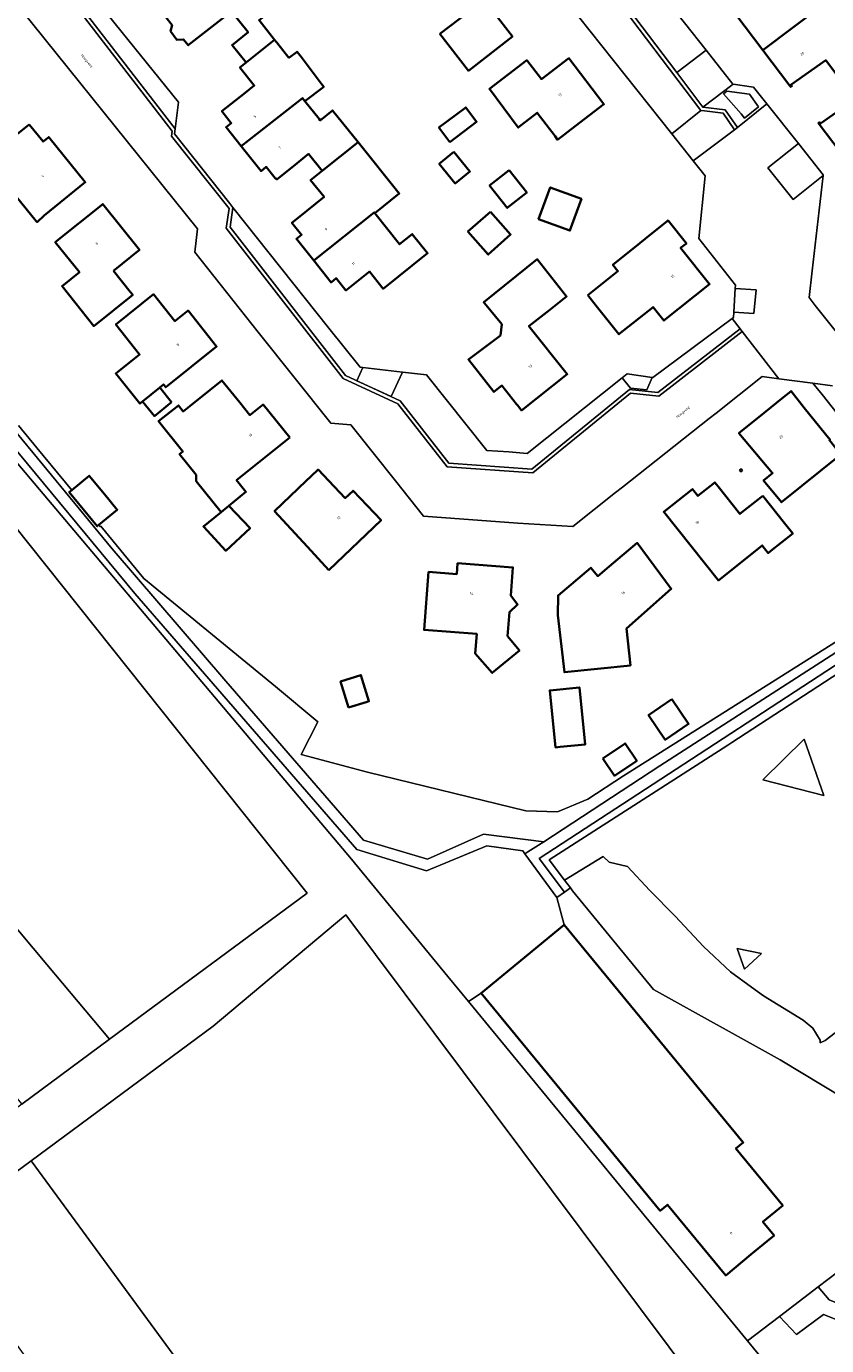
# Model space of a CAD drawing. Header units: metres. Extents: x 201541 to 204988, y 387833 to 394342.
# Tile 61 of 214: x 204010 to 204120, y 389381 to 389562. Entities that reach past the tile are written whole.
import ezdxf
from ezdxf.enums import TextEntityAlignment as Align

# ---------------------------------------------------------------- set-up
doc = ezdxf.new("R2010")
doc.units = ezdxf.units.M
doc.layers.get('Defpoints').update_dxf_attribs({"lineweight": 25})
for name, color, linetype, lineweight in [('B-WE-GR-BEPLANTING_CULTUUR_BODEMBEDEKKER-GV', 90, 'Continuous', 18), ('B-WE-GR-BEPLANTING_CULTUUR_BOSPLANTSOEN-GV', 90, 'Continuous', 18), ('B-WE-GR-BOUWLAND-GV', 80, 'Continuous', 13), ('B-WE-GR-GROENVOORZIENING-GV', 80, 'Continuous', 18), ('B-WE-IE-TERREINAFSCHEIDING_KUNSTMATIG_HEKWERK-G', 20, 'IE-TERREINAFSCHEIDING-KUNSTMATIG', 18), ('B-WE-IE-TERREINAFSCHEIDING_KUNSTMATIG_MUUR-G', 90, 'IE-TERREINAFSCHEIDING-KUNSTMATIG-DICHT', 18), ('B-WE-IE-TERREINAFSCHEIDING_KUNSTMATIG_MUUR-GV', 90, 'Continuous', 18), ('B-WE-OG-BEBOUWING-GV', 7, 'Continuous', 35), ('B-WE-OG-BEBOUWING-T18', 10, 'Continuous', 18), ('B-WE-OG-TERREIN_CULTUURSCHEIDING-GV', 7, 'Continuous', 18), ('B-WE-OG-TERREIN_ERF-GV', 7, 'Continuous', 18), ('B-WE-OG-TERREIN_ONBEGROEID-GV', 7, 'Continuous', 18), ('B-WE-VH-ONVERHARD-GV', 252, 'Continuous', 18), ('B-WE-VH-VERHARDING_BETONSTRAATSTEEN-GV', 252, 'Continuous', 18), ('B-WE-VH-VERHARDING_HALFVERHARDING_GRIND-GV', 252, 'Continuous', 18), ('B-WE-VH-VERHARDING_TEGEL-GV', 252, 'Continuous', 18)]:
    doc.layers.add(name, color=color, linetype=linetype, lineweight=lineweight)
doc.styles.add('NLCS-ISO-M200-T18', font='NLCS-ISO.ttf', dxfattribs={"height": 0.36})
doc.linetypes.add('IE-TERREINAFSCHEIDING-KUNSTMATIG', pattern='A,4,[82,NLCS.SHX,S=0.75,R=90,X=0,Y=0],4,-2', length=10)
doc.linetypes.add('IE-TERREINAFSCHEIDING-KUNSTMATIG-DICHT', pattern='A,8,-1,[82,NLCS.SHX,S=0.75,R=90,X=0,Y=0],-1', length=10)

msp = doc.modelspace()

# ---------------------------------------------------------------- linework, layer by layer
at = {"layer": 'B-WE-GR-BEPLANTING_CULTUUR_BODEMBEDEKKER-GV'}
for points in [[(204109.079, 389553.068), (204105.93, 389553.471), (204105.478, 389553.091), (204107.9, 389550.36), (204108.366, 389549.772), (204110.3, 389551.305)], [(204055.175, 389513.747), (204059.911, 389511.567), (204061.457, 389514.924), (204056.008, 389515.556)]]:
    msp.add_lwpolyline(points, close=True, dxfattribs=at)
at = {"layer": 'B-WE-GR-BEPLANTING_CULTUUR_BOSPLANTSOEN-GV'}
for points in [[(204113.347, 389376.498), (204108.77, 389382.065), (204070.515, 389428.595), (204067.669, 389432.056), (204054.468, 389448.114), (203972.241, 389545.405), (203970.157, 389541.522), (204048.347, 389443.459), (204021.24, 389423.445), (204009.198, 389414.554), (203950.164, 389370.081)], [(204133.845, 389434.309), (204119.446, 389423.283), (204118.742, 389422.96), (204118.762, 389423.314), (204117.763, 389424.954), (204116.444, 389426.035), (204111.004, 389429.409), (204109.344, 389430.596), (204106.433, 389432.682), (204102.735, 389436.149), (204098.852, 389440.306), (204095.375, 389443.848), (204092.312, 389447.127), (204089.798, 389447.742), (204088.98, 389448.479), (204083.679, 389445.266), (204084.48, 389444.203), (204084.786, 389443.797), (204095.887, 389430.242), (204113.252, 389420.603), (204125.036, 389413.52)], [(203973.251, 389379.295), (204010.475, 389406.782), (204035.476, 389425.243), (204053.691, 389440.483), (204102.11, 389375.789)]]:
    msp.add_lwpolyline(points, dxfattribs=at)
at = {"layer": 'B-WE-GR-BOUWLAND-GV'}
msp.add_lwpolyline([(203945.06, 389514.387), (204012.661, 389433.688), (204021.24, 389423.445), (204048.347, 389443.459), (203970.157, 389541.522)], dxfattribs=at)
at = {"layer": 'B-WE-GR-GROENVOORZIENING-GV'}
msp.add_lwpolyline([(204091.599, 389514.153), (204092.741, 389512.716), (204094.974, 389512.497), (204095.686, 389514.184), (204092.275, 389514.69)], close=True, dxfattribs=at)
at = {"layer": 'B-WE-IE-TERREINAFSCHEIDING_KUNSTMATIG_HEKWERK-G'}
for points in [[(204067.669, 389432.056), (204054.468, 389448.114), (203972.241, 389545.405)], [(204129.198, 389478.802), (204106.616, 389464.119)], [(204056.642, 389460.044), (204047.555, 389462.504), (204049.817, 389466.964)], [(204106.616, 389464.119), (204106.073, 389463.766), (204081.594, 389448.034), (204083.679, 389445.266)], [(204083.679, 389445.266), (204084.48, 389444.203)], [(204084.48, 389444.203), (204084.786, 389443.797)], [(204084.786, 389443.797), (204095.887, 389430.242), (204113.252, 389420.603)], [(204070.515, 389428.595), (204067.669, 389432.056)], [(204108.77, 389382.065), (204070.515, 389428.595)], [(204113.252, 389420.603), (204125.036, 389413.52), (204128.09, 389411.341), (204130.697, 389409.387), (204136.903, 389403.462)], [(204118.506, 389389.495), (204113.169, 389385.423)], [(204113.169, 389385.423), (204108.77, 389382.065)], [(204113.347, 389376.498), (204108.77, 389382.065)]]:
    msp.add_lwpolyline(points, dxfattribs=at)
at = {"layer": 'B-WE-IE-TERREINAFSCHEIDING_KUNSTMATIG_MUUR-G'}
for points in [[(204107.94, 389501.674), (204107.688, 389501.485)], [(204107.688, 389501.485), (204107.894, 389501.247), (204108.12, 389501.454)], [(204108.12, 389501.454), (204107.94, 389501.674)]]:
    msp.add_lwpolyline(points, dxfattribs=at)
at = {"layer": 'B-WE-IE-TERREINAFSCHEIDING_KUNSTMATIG_MUUR-GV'}
msp.add_lwpolyline([(204107.94, 389501.674), (204107.688, 389501.485), (204107.894, 389501.247), (204108.12, 389501.454)], close=True, dxfattribs=at)
at = {"layer": 'B-WE-OG-BEBOUWING-GV'}
for points in [[(204121.824, 389575.275), (204120.266, 389577.358), (204116.352, 389574.433), (204115.484, 389573.784), (204110.246, 389570), (204112.252, 389567.321), (204110.847, 389566.307), (204107.505, 389563.896), (204107.366, 389564.08), (204107.206, 389563.96), (204110.912, 389559.067), (204119.048, 389565.23), (204116.995, 389567.978), (204120.272, 389570.427), (204118.734, 389572.486), (204122.054, 389574.967)], [(204066.588, 389561.328), (204070.501, 389556.26), (204076.53, 389560.939), (204073.831, 389564.445), (204074.182, 389564.712), (204077.297, 389567.079), (204075.293, 389569.717), (204076.645, 389570.744), (204074.872, 389573.077), (204067.977, 389567.655), (204070.536, 389564.347)], [(204027.223, 389565.799), (204029.833, 389562.508), (204029.617, 389561.675), (204030.474, 389560.521), (204031.404, 389560.559), (204032.042, 389559.745), (204037.785, 389564.252), (204037.963, 389564.392), (204040.25, 389561.543), (204038.054, 389559.78), (204039.986, 389557.372), (204043.881, 389560.498), (204041.762, 389563.174), (204044.431, 389565.29), (204040.383, 389570.493), (204037.498, 389568.21), (204035.043, 389571.342), (204034.726, 389571.747)], [(204114.607, 389554.19), (204114.717, 389554.045), (204114.876, 389554.166), (204114.737, 389554.349), (204119.528, 389557.691), (204121.541, 389555.017), (204127.327, 389559.198), (204127.08, 389559.529), (204121.472, 389567.04), (204119.048, 389565.23), (204110.912, 389559.067)], [(204045.864, 389558.021), (204044.187, 389560.111), (204043.881, 389560.498), (204039.986, 389557.372), (204039.144, 389556.696), (204041.101, 389554.239), (204039.854, 389553.243), (204036.663, 389550.695), (204037.955, 389549.071), (204037.252, 389548.511), (204039.321, 389545.912), (204047.709, 389552.502), (204048.03, 389552.093), (204050.635, 389554.065), (204050.286, 389554.526), (204047.533, 389558.16), (204046.992, 389558.875)], [(204085.121, 389548.638), (204089.093, 389551.675), (204084.274, 389557.977), (204080.519, 389555.107), (204078.508, 389557.697), (204073.378, 389553.758), (204077.336, 389548.467), (204077.75, 389548.79), (204079.931, 389550.49), (204082.376, 389547.266), (204082.725, 389546.806)], [(204047.709, 389552.502), (204039.321, 389545.912), (204042.035, 389542.502), (204042.742, 389543.066), (204043.977, 389541.515), (204044.041, 389541.435), (204044.11, 389541.49), (204044.227, 389541.356), (204046.982, 389543.594), (204048.529, 389544.851), (204050.417, 389542.528), (204055.358, 389546.46), (204051.854, 389550.817), (204050.155, 389549.451), (204049.994, 389549.651), (204048.03, 389552.093)], [(204067.94, 389546.479), (204071.621, 389549.264), (204070.125, 389551.241), (204066.444, 389548.457)], [(204010.227, 389548.897), (204006.248, 389545.692), (204005.063, 389544.738), (204006.991, 389542.318), (204006.257, 389541.762), (204008.387, 389539.117), (204008.459, 389539.027), (204011.183, 389535.648), (204011.297, 389535.515), (204012.26, 389536.415), (204017.907, 389540.961), (204012.909, 389547.166), (204012.128, 389546.537)], [(204050.417, 389542.528), (204048.842, 389541.275), (204050.695, 389538.949), (204047.11, 389536.093), (204046.269, 389535.423), (204047.594, 389533.759), (204046.899, 389533.206), (204049.278, 389530.217), (204057.583, 389536.829), (204057.654, 389536.74), (204061.007, 389539.436), (204055.358, 389546.46)], [(204068.511, 389545.13), (204066.498, 389543.49), (204068.68, 389540.81), (204070.693, 389542.45)], [(204076.064, 389542.606), (204073.408, 389540.507), (204075.831, 389537.441), (204078.487, 389539.541)], [(204086.017, 389538.676), (204081.718, 389540.258), (204080.123, 389535.921), (204084.421, 389534.34)], [(204021.776, 389528.817), (204025.348, 389531.68), (204020.309, 389537.963), (204013.802, 389532.745), (204017.117, 389528.621), (204014.729, 389526.734), (204019.078, 389521.231), (204024.423, 389525.513), (204024.071, 389525.953)], [(204057.654, 389536.74), (204057.583, 389536.829), (204049.278, 389530.217), (204051.658, 389527.228), (204052.367, 389527.793), (204053.68, 389526.144), (204056.879, 389528.693), (204056.92, 389528.726), (204058.793, 389526.373), (204064.883, 389531.221), (204062.788, 389533.852), (204061.053, 389532.47)], [(204073.506, 389536.921), (204070.428, 389534.196), (204073.205, 389531.057), (204076.283, 389533.782)], [(204086.864, 389525.478), (204088.028, 389524.019), (204091.146, 389520.111), (204095.836, 389523.853), (204097.321, 389521.992), (204103.591, 389526.995), (204099.617, 389531.963), (204100.4, 389532.59), (204097.897, 389535.719), (204097.828, 389535.664), (204097.775, 389535.622), (204094.75, 389533.201), (204093.993, 389532.596), (204090.311, 389529.651), (204091.001, 389528.788)], [(204077.104, 389510.549), (204077.277, 389510.329), (204077.796, 389509.673), (204084.064, 389514.625), (204078.8, 389521.246), (204081.646, 389523.482), (204083.957, 389525.298), (204079.944, 389530.405), (204072.592, 389524.509), (204072.71, 389524.362), (204075.063, 389521.483), (204074.88, 389519.952), (204070.49, 389516.658), (204074, 389512.218), (204075.098, 389513.086)], [(204028.141, 389512.816), (204028.659, 389513.233), (204028.953, 389512.863), (204035.945, 389518.446), (204032.019, 389523.363), (204030.222, 389521.928), (204027.289, 389525.6), (204022.115, 389521.467), (204025.374, 389517.367), (204022.347, 389514.928), (204022.097, 389514.726), (204025.41, 389510.615), (204025.783, 389510.916)], [(204045.974, 389505.959), (204042.327, 389510.486), (204040.515, 389509.025), (204039.108, 389510.771), (204036.667, 389513.799), (204032.273, 389510.258), (204031.348, 389509.548), (204030.692, 389510.37), (204027.978, 389508.204), (204031.306, 389504.034), (204030.854, 389503.691), (204033.124, 389500.827), (204033.124, 389499.989), (204036.545, 389495.727), (204037.64, 389496.611), (204039.972, 389498.496), (204038.688, 389500.09)], [(204029.771, 389510.793), (204028.141, 389512.816), (204025.783, 389510.916), (204027.413, 389508.893)], [(204116.584, 389510.048), (204114.762, 389512.32), (204113.742, 389511.495), (204111.083, 389509.344), (204107.62, 389506.543), (204112.227, 389501.074), (204111, 389500.07), (204113.468, 389497.072), (204121.578, 389503.632), (204120.024, 389505.575), (204120.113, 389505.646), (204119.503, 389506.407)], [(204016.056, 389498.747), (204015.722, 389498.473), (204019.563, 389493.8), (204019.786, 389493.983), (204022.299, 389496.049), (204020.539, 389498.191), (204018.458, 389500.722)], [(204051.339, 389487.785), (204058.519, 389494.602), (204054.659, 389498.669), (204053.588, 389497.652), (204051.359, 389500), (204049.875, 389501.564), (204048.874, 389500.614), (204048.227, 389500), (204043.885, 389495.877), (204048.393, 389490.983)], [(204110.891, 389497.964), (204107.739, 389495.49), (204104.766, 389499.236), (204104.309, 389499.812), (204101.978, 389497.948), (204101.225, 389498.877), (204097.302, 389495.764), (204104.788, 389486.373), (204110.814, 389491.16), (204111.64, 389490.12), (204112, 389490.406), (204115.001, 389492.79), (204113.873, 389494.21)], [(204036.545, 389495.727), (204034.123, 389493.77), (204037.202, 389490.424), (204040.532, 389493.522), (204037.64, 389496.611)], [(204082.783, 389481.578), (204083.67, 389473.766), (204092.722, 389474.701), (204092.205, 389479.761), (204098.332, 389485.215), (204093.67, 389491.499), (204089.792, 389488.249), (204088.249, 389486.955), (204087.296, 389488.092), (204082.787, 389484.311)], [(204075.874, 389478.698), (204076.129, 389482.014), (204077.234, 389483.073), (204076.303, 389484.288), (204076.599, 389488.142), (204069.005, 389488.725), (204068.89, 389487.229), (204065.02, 389487.525), (204064.409, 389479.579), (204071.631, 389479.024), (204071.425, 389476.344), (204073.774, 389473.666), (204077.495, 389476.762)], [(204054.04, 389468.924), (204056.48, 389469.67), (204056.85, 389469.783), (204055.752, 389473.373), (204052.942, 389472.514)], [(204083.096, 389463.52), (204086.526, 389463.874), (204085.719, 389471.696), (204081.65, 389471.276), (204082.457, 389463.454)], [(204098.403, 389470.077), (204095.205, 389467.9), (204097.513, 389464.509), (204100.711, 389466.687)], [(204088.926, 389461.942), (204090.522, 389459.577), (204093.58, 389461.64), (204091.985, 389464.005)], [(204083.614, 389439.11), (204072.236, 389429.733), (204096.808, 389399.913), (204097.812, 389400.74), (204105.793, 389391.054), (204109.258, 389393.91), (204111.498, 389395.756), (204112.441, 389396.533), (204110.902, 389398.4), (204113.626, 389400.645), (204107.203, 389408.44), (204108.206, 389409.266)]]:
    msp.add_lwpolyline(points, close=True, dxfattribs=at)
msp.add_lwpolyline([(204128.767, 389557.27), (204127.327, 389559.198), (204121.541, 389555.017), (204123.547, 389552.352), (204118.81, 389549.02), (204118.67, 389549.204), (204118.511, 389549.083), (204118.618, 389548.943), (204122.379, 389544)], dxfattribs=at)
at = {"layer": 'B-WE-OG-TERREIN_CULTUURSCHEIDING-GV'}
for points in [[(204082.639, 389442.874), (204078.255, 389448.86), (204077.939, 389449.291), (204073.021, 389449.946), (204064.76, 389446.541), (204055.175, 389449.473), (204024.723, 389484.58), (203988.179, 389528.655), (203973.413, 389546.38), (203972.241, 389545.405), (204054.468, 389448.114), (204067.669, 389432.056), (204070.515, 389428.595), (204072.236, 389429.733), (204083.614, 389439.11)], [(204083.657, 389443.609), (204084.48, 389444.203), (204083.679, 389445.266), (204081.594, 389448.034), (204106.073, 389463.766), (204106.616, 389464.119), (204129.198, 389478.802), (204135.046, 389482.604), (204136.368, 389483.464), (204134.944, 389483.921), (204102.161, 389462.546), (204080.222, 389448.228)], [(204110.894, 389458.997), (204116.543, 389464.575), (204119.268, 389456.871)], [(204110.894, 389458.997), (204119.268, 389456.871), (204116.543, 389464.575)], [(204057.903, 389342.153), (204102.11, 389375.789), (204053.691, 389440.483), (204035.476, 389425.243), (204010.475, 389406.782)], [(204107.361, 389435.862), (204110.697, 389435.181), (204108.359, 389433.04)], [(204107.361, 389435.862), (204108.359, 389433.04), (204110.697, 389435.181)]]:
    msp.add_lwpolyline(points, close=True, dxfattribs=at)
for points in [[(203998.277, 389518.93), (204021.625, 389490.712), (204037.206, 389472.525), (204056.086, 389450.741), (204064.86, 389448.113), (204072.563, 389451.568), (204080.823, 389450.511), (204080.828, 389450.51), (204096.738, 389460.919), (204138.388, 389487.726)], [(204021.24, 389423.445), (204012.661, 389433.688), (203945.06, 389514.387)], [(204137.739, 389488.554), (204091.752, 389459.583), (204086.86, 389456.339), (204082.698, 389454.617), (204078.375, 389454.769), (204056.642, 389460.044), (204047.555, 389462.504), (204049.817, 389466.964), (204044.04, 389471.803), (204025.938, 389486.623), (204020.063, 389493.788), (204019.986, 389493.727), (204019.786, 389493.983), (204019.563, 389493.8), (204015.722, 389498.473), (204016.056, 389498.747), (204011.278, 389504.556), (204008.778, 389507.595)], [(203933.286, 389504.994), (204009.198, 389414.554), (204021.24, 389423.445)], [(204129.198, 389478.802), (204106.616, 389464.119), (204106.073, 389463.766), (204081.594, 389448.034), (204083.679, 389445.266), (204088.98, 389448.479), (204089.798, 389447.742), (204092.312, 389447.127), (204095.375, 389443.848), (204098.852, 389440.306), (204102.735, 389436.149), (204106.433, 389432.682), (204109.344, 389430.596), (204111.004, 389429.409), (204116.444, 389426.035), (204117.763, 389424.954), (204118.762, 389423.314), (204118.742, 389422.96)], [(204118.742, 389422.96), (204119.446, 389423.283), (204133.845, 389434.309), (204134.624, 389438.721), (204136.574, 389440.404), (204141.533, 389439.367), (204144.727, 389439.481), (204146.285, 389438.372), (204156.674, 389437.696), (204178.044, 389452.061), (204166.475, 389467.951), (204158.406, 389462.094)]]:
    msp.add_lwpolyline(points, dxfattribs=at)
at = {"layer": 'B-WE-OG-TERREIN_ERF-GV'}
for points in [[(204067.977, 389567.655), (204065.642, 389570.738), (204061.279, 389567.351), (204060.517, 389566.76), (204056.632, 389571.763), (204057.935, 389572.775), (204063.921, 389577.309), (204066.34, 389574.356), (204066.62, 389574.004), (204070.044, 389576.606), (204072.028, 389573.994), (204073.39, 389575.029), (204074.872, 389573.077), (204076.645, 389570.744), (204075.293, 389569.717), (204077.297, 389567.079), (204074.182, 389564.712), (204073.831, 389564.445), (204076.53, 389560.939), (204070.501, 389556.26), (204066.588, 389561.328), (204070.536, 389564.347)], [(204080.519, 389555.107), (204084.274, 389557.977), (204089.093, 389551.675), (204085.121, 389548.638), (204082.725, 389546.806), (204082.376, 389547.266), (204079.931, 389550.49), (204077.75, 389548.79), (204077.336, 389548.467), (204073.378, 389553.758), (204078.508, 389557.697)], [(204067.94, 389546.479), (204066.444, 389548.457), (204070.125, 389551.241), (204071.621, 389549.264)], [(204006.248, 389545.692), (204010.227, 389548.897), (204012.128, 389546.537), (204012.909, 389547.166), (204017.907, 389540.961), (204012.26, 389536.415), (204011.297, 389535.515), (204011.183, 389535.648), (204008.459, 389539.027), (204008.387, 389539.117), (204006.257, 389541.762), (204006.991, 389542.318), (204005.063, 389544.738)], [(204068.511, 389545.13), (204070.693, 389542.45), (204068.68, 389540.81), (204066.498, 389543.49)], [(204076.064, 389542.606), (204078.487, 389539.541), (204075.831, 389537.441), (204073.408, 389540.507)], [(204086.017, 389538.676), (204084.421, 389534.34), (204080.123, 389535.921), (204081.718, 389540.258)], [(204024.071, 389525.953), (204024.423, 389525.513), (204019.078, 389521.231), (204014.729, 389526.734), (204017.117, 389528.621), (204013.802, 389532.745), (204020.309, 389537.963), (204025.348, 389531.68), (204021.776, 389528.817)], [(204073.506, 389536.921), (204076.283, 389533.782), (204073.205, 389531.057), (204070.428, 389534.196)], [(204088.028, 389524.019), (204086.864, 389525.478), (204091.001, 389528.788), (204090.311, 389529.651), (204093.993, 389532.596), (204094.75, 389533.201), (204097.775, 389535.622), (204097.828, 389535.664), (204097.897, 389535.719), (204100.4, 389532.59), (204099.617, 389531.963), (204103.591, 389526.995), (204097.321, 389521.992), (204095.836, 389523.853), (204091.146, 389520.111)], [(204077.277, 389510.329), (204077.104, 389510.549), (204075.098, 389513.086), (204074, 389512.218), (204070.49, 389516.658), (204074.88, 389519.952), (204075.063, 389521.483), (204072.71, 389524.362), (204072.592, 389524.509), (204079.944, 389530.405), (204083.957, 389525.298), (204081.646, 389523.482), (204078.8, 389521.246), (204084.064, 389514.625), (204077.796, 389509.673)], [(204028.659, 389513.233), (204028.141, 389512.816), (204029.771, 389510.793), (204027.413, 389508.893), (204025.783, 389510.916), (204025.41, 389510.615), (204022.097, 389514.726), (204022.347, 389514.928), (204025.374, 389517.367), (204022.115, 389521.467), (204027.289, 389525.6), (204030.222, 389521.928), (204032.019, 389523.363), (204035.945, 389518.446), (204028.953, 389512.863)], [(204042.327, 389510.486), (204045.974, 389505.959), (204038.688, 389500.09), (204039.972, 389498.496), (204037.64, 389496.611), (204040.532, 389493.522), (204037.202, 389490.424), (204034.123, 389493.77), (204036.545, 389495.727), (204033.124, 389499.989), (204033.124, 389500.827), (204030.854, 389503.691), (204031.306, 389504.034), (204027.978, 389508.204), (204030.692, 389510.37), (204031.348, 389509.548), (204032.273, 389510.258), (204036.667, 389513.799), (204039.108, 389510.771), (204040.515, 389509.025)], [(204048.874, 389500.614), (204049.875, 389501.564), (204051.359, 389500), (204053.588, 389497.652), (204054.659, 389498.669), (204058.519, 389494.602), (204051.339, 389487.785), (204048.393, 389490.983), (204043.885, 389495.877), (204048.227, 389500)], [(204107.688, 389501.485), (204107.94, 389501.674), (204108.12, 389501.454), (204107.894, 389501.247)], [(204104.766, 389499.236), (204107.739, 389495.49), (204110.891, 389497.964), (204113.873, 389494.21), (204115.001, 389492.79), (204112, 389490.406), (204111.64, 389490.12), (204110.814, 389491.16), (204104.788, 389486.373), (204097.302, 389495.764), (204101.225, 389498.877), (204101.978, 389497.948), (204104.309, 389499.812)], [(204082.783, 389481.578), (204082.787, 389484.311), (204087.296, 389488.092), (204088.249, 389486.955), (204089.792, 389488.249), (204093.67, 389491.499), (204098.332, 389485.215), (204092.205, 389479.761), (204092.722, 389474.701), (204083.67, 389473.766)], [(204076.303, 389484.288), (204077.234, 389483.073), (204076.129, 389482.014), (204075.874, 389478.698), (204077.495, 389476.762), (204073.774, 389473.666), (204071.425, 389476.344), (204071.631, 389479.024), (204064.409, 389479.579), (204065.02, 389487.525), (204068.89, 389487.229), (204069.005, 389488.725), (204076.599, 389488.142)], [(204056.48, 389469.67), (204054.04, 389468.924), (204052.942, 389472.514), (204055.752, 389473.373), (204056.85, 389469.783)], [(204083.096, 389463.52), (204082.457, 389463.454), (204081.65, 389471.276), (204085.719, 389471.696), (204086.526, 389463.874)], [(204098.403, 389470.077), (204100.711, 389466.687), (204097.513, 389464.509), (204095.205, 389467.9)], [(204088.926, 389461.942), (204091.985, 389464.005), (204093.58, 389461.64), (204090.522, 389459.577)], [(204057.903, 389342.153), (204010.475, 389406.782), (203973.251, 389379.295), (203964.506, 389372.567), (203993.461, 389333.271), (203994.451, 389334.005), (203967.122, 389371.296), (203978.213, 389379.424), (203991.507, 389361.284), (204001.034, 389368.266), (203987.733, 389386.415), (203998.893, 389394.594), (204038.648, 389340.348), (204013.667, 389322.04), (204020.708, 389312.431), (204021.184, 389312.782), (204022.111, 389313.466), (204049.898, 389333.958), (204054.379, 389337.263), (204058.994, 389340.666)]]:
    msp.add_lwpolyline(points, close=True, dxfattribs=at)
for points in [[(204014.111, 389572.516), (204030.719, 389551.934), (204030.239, 389548.297), (204030.147, 389547.598), (204037.758, 389538.037), (204038.183, 389537.503), (204051.36, 389520.949), (204055.621, 389515.601), (204056.008, 389515.556), (204061.457, 389514.924), (204064.762, 389514.541), (204073.011, 389504.171), (204076.03, 389503.975), (204078.537, 389503.777), (204091.599, 389514.153), (204092.275, 389514.69), (204095.686, 389514.184), (204095.792, 389514.168), (204106.664, 389522.297), (204106.857, 389522.441), (204106.904, 389523.166), (204107.115, 389526.4), (204107.145, 389526.872), (204102.131, 389533.266), (204102.988, 389541.843), (204101.333, 389543.925), (204098.391, 389547.626), (204080.774, 389569.792)], [(204122.454, 389507.519), (204119.011, 389511.844), (204117.75, 389513.396), (204113.065, 389514.022), (204110.809, 389514.324), (204104.484, 389509.318), (204103.532, 389508.565), (204092.711, 389500), (204091.638, 389499.15), (204090.697, 389498.406), (204084.82, 389493.754), (204077.265, 389494.233), (204064.315, 389495.168), (204060.478, 389500), (204054.348, 389507.721), (204051.61, 389507.945), (204041.648, 389520.425), (204032.958, 389531.4), (204033.322, 389534.587), (204030.112, 389538.575), (204005.792, 389568.785)], [(204097.186, 389566.622), (204103.097, 389559.089), (204106.755, 389554.427), (204106.807, 389554.42), (204109.612, 389554.022), (204111.456, 389551.703), (204115.779, 389546.265), (204119.173, 389541.995), (204119.16, 389541.887), (204117.644, 389528.814), (204117.236, 389525.142), (204118.093, 389524.069), (204130.342, 389508.73)], [(204037.785, 389564.252), (204032.042, 389559.745), (204031.404, 389560.559), (204030.474, 389560.521), (204029.617, 389561.675), (204029.833, 389562.508)], [(204041.762, 389563.174), (204043.881, 389560.498), (204044.187, 389560.111), (204045.864, 389558.021), (204046.992, 389558.875), (204047.533, 389558.16), (204050.286, 389554.526), (204050.635, 389554.065), (204048.03, 389552.093), (204049.994, 389549.651), (204050.155, 389549.451), (204051.854, 389550.817), (204055.358, 389546.46), (204061.007, 389539.436), (204057.654, 389536.74), (204061.053, 389532.47), (204062.788, 389533.852), (204064.883, 389531.221), (204058.793, 389526.373), (204056.92, 389528.726), (204056.879, 389528.693), (204053.68, 389526.144), (204052.367, 389527.793), (204051.658, 389527.228), (204049.278, 389530.217), (204046.899, 389533.206), (204047.594, 389533.759), (204046.269, 389535.423), (204047.11, 389536.093), (204050.695, 389538.949), (204048.842, 389541.275), (204050.417, 389542.528), (204048.529, 389544.851), (204046.982, 389543.594), (204044.227, 389541.356), (204044.11, 389541.49), (204044.041, 389541.435), (204043.977, 389541.515), (204042.742, 389543.066), (204042.035, 389542.502), (204039.321, 389545.912), (204037.252, 389548.511), (204037.955, 389549.071), (204036.663, 389550.695), (204039.854, 389553.243), (204041.101, 389554.239), (204039.144, 389556.696), (204039.986, 389557.372), (204038.054, 389559.78), (204040.25, 389561.543), (204037.963, 389564.392)], [(204121.541, 389555.017), (204119.528, 389557.691), (204114.737, 389554.349), (204114.876, 389554.166), (204114.717, 389554.045), (204114.607, 389554.19), (204110.912, 389559.067), (204107.206, 389563.96)], [(204122.379, 389544), (204118.618, 389548.943), (204118.511, 389549.083), (204118.67, 389549.204), (204118.81, 389549.02), (204123.547, 389552.352)], [(204121.578, 389503.632), (204113.468, 389497.072), (204111, 389500.07), (204112.227, 389501.074), (204107.62, 389506.543), (204111.083, 389509.344), (204113.742, 389511.495), (204114.762, 389512.32), (204116.584, 389510.048), (204119.503, 389506.407), (204120.113, 389505.646)], [(204008.778, 389507.595), (204011.278, 389504.556), (204016.056, 389498.747), (204018.458, 389500.722), (204020.539, 389498.191), (204022.299, 389496.049), (204019.786, 389493.983), (204019.986, 389493.727), (204020.063, 389493.788), (204025.938, 389486.623), (204044.04, 389471.803), (204049.817, 389466.964), (204047.555, 389462.504), (204056.642, 389460.044), (204078.375, 389454.769), (204082.698, 389454.617), (204086.86, 389456.339), (204091.752, 389459.583), (204137.739, 389488.554)], [(204125.036, 389413.52), (204113.252, 389420.603), (204095.887, 389430.242), (204084.786, 389443.797), (204084.48, 389444.203), (204083.657, 389443.609), (204082.639, 389442.874), (204083.614, 389439.11), (204108.206, 389409.266), (204107.203, 389408.44), (204113.626, 389400.645), (204110.902, 389398.4), (204112.441, 389396.533), (204111.498, 389395.756), (204109.258, 389393.91), (204105.793, 389391.054), (204097.812, 389400.74), (204096.808, 389399.913), (204072.236, 389429.733), (204070.515, 389428.595), (204108.77, 389382.065), (204113.169, 389385.423), (204118.506, 389389.495), (204121.12, 389391.48)]]:
    msp.add_lwpolyline(points, dxfattribs=at)
at = {"layer": 'B-WE-OG-TERREIN_ONBEGROEID-GV'}
msp.add_lwpolyline([(204106.904, 389523.166), (204109.661, 389522.987), (204109.969, 389526.218), (204107.115, 389526.4)], close=True, dxfattribs=at)
at = {"layer": 'B-WE-VH-ONVERHARD-GV'}
msp.add_lwpolyline([(204078.255, 389448.86), (204078.655, 389449.117), (204080.823, 389450.511), (204072.563, 389451.568), (204064.86, 389448.113), (204056.086, 389450.741), (204037.206, 389472.525), (204021.625, 389490.712), (203998.277, 389518.93), (203974.328, 389547.552), (203973.213, 389546.62), (203973.413, 389546.38), (203988.179, 389528.655), (204024.723, 389484.58), (204055.175, 389449.473), (204064.76, 389446.541), (204073.021, 389449.946), (204077.939, 389449.291)], close=True, dxfattribs=at)
at = {"layer": 'B-WE-VH-VERHARDING_BETONSTRAATSTEEN-GV'}
for points in [[(204065.595, 389605.025), (204064.527, 389606.44), (204065.955, 389607.54), (204066.619, 389612.402), (204066.715, 389613.106), (204058.502, 389607.4), (204055.454, 389605.366), (204055.915, 389604.761), (204065.764, 389591.831), (204069.94, 389586.346), (204069.589, 389583.865), (204072.597, 389580.08), (204074.807, 389581.837), (204082.984, 389571.548), (204080.774, 389569.792), (204098.391, 389547.626), (204102.405, 389550.817), (204089.619, 389567.667), (204090.238, 389575.77), (204081.803, 389586.517), (204078.652, 389586.89), (204065.497, 389604.34), (204065.212, 389604.736)], [(204090.502, 389572.66), (204090.751, 389575.926), (204082.068, 389586.989), (204078.923, 389587.361), (204065.595, 389605.025), (204065.212, 389604.736), (204065.497, 389604.34), (204078.652, 389586.89), (204081.803, 389586.517), (204090.238, 389575.77), (204089.619, 389567.667), (204102.405, 389550.817), (204102.895, 389550.754), (204105.439, 389550.43), (204107.014, 389548.158), (204107.406, 389548.471), (204105.723, 389550.898), (204102.677, 389551.286), (204099.073, 389556.035), (204093.334, 389563.599), (204090.272, 389567.634), (204090.132, 389567.818), (204090.291, 389569.895)], [(204014.111, 389572.516), (204013.353, 389573.455), (204013.275, 389573.592), (204011.387, 389572.821), (204011.381, 389572.758), (204030.239, 389548.297), (204030.719, 389551.934)], [(204099.073, 389556.035), (204103.097, 389559.089), (204097.186, 389566.622), (204093.334, 389563.599)], [(204103.097, 389559.089), (204099.073, 389556.035), (204102.677, 389551.286), (204106.807, 389554.42), (204106.755, 389554.427)], [(204107.406, 389548.471), (204111.456, 389551.703), (204109.612, 389554.022), (204106.807, 389554.42), (204102.677, 389551.286), (204105.723, 389550.898)], [(204107.9, 389550.36), (204105.478, 389553.091), (204105.93, 389553.471), (204109.079, 389553.068), (204110.3, 389551.305), (204108.366, 389549.772)], [(204101.333, 389543.925), (204107.014, 389548.158), (204105.439, 389550.43), (204102.895, 389550.754), (204102.405, 389550.817), (204098.391, 389547.626)], [(204119.16, 389541.887), (204119.173, 389541.995), (204115.779, 389546.265), (204111.597, 389542.94), (204115.039, 389538.61)], [(204056.008, 389515.556), (204055.621, 389515.601), (204051.36, 389520.949), (204038.183, 389537.503), (204037.779, 389534.811), (204053.643, 389514.447), (204061.146, 389510.993), (204067.823, 389502.434), (204079.191, 389501.635), (204092.598, 389512.544), (204096.468, 389512.146), (204107.761, 389520.879), (204106.664, 389522.297), (204095.792, 389514.168), (204095.686, 389514.184), (204094.974, 389512.497), (204092.741, 389512.716), (204091.599, 389514.153), (204078.537, 389503.777), (204076.03, 389503.975), (204073.011, 389504.171), (204064.762, 389514.541), (204061.457, 389514.924), (204059.911, 389511.567), (204055.175, 389513.747)], [(204113.169, 389385.423), (204115.494, 389382.942), (204119.238, 389385.695), (204125.693, 389383.104), (204127.659, 389384.532), (204122.57, 389386.642), (204119.997, 389387.709), (204118.506, 389389.495)]]:
    msp.add_lwpolyline(points, close=True, dxfattribs=at)
for points in [[(204005.792, 389568.785), (204030.112, 389538.575), (204033.322, 389534.587), (204032.958, 389531.4), (204041.648, 389520.425), (204051.61, 389507.945), (204054.348, 389507.721), (204060.478, 389500), (204064.315, 389495.168), (204077.265, 389494.233), (204084.82, 389493.754), (204090.697, 389498.406), (204091.638, 389499.15), (204092.711, 389500), (204103.532, 389508.565), (204104.484, 389509.318), (204110.809, 389514.324), (204113.065, 389514.022), (204108.067, 389520.483), (204096.616, 389511.628), (204092.753, 389512.025), (204079.353, 389501.122), (204067.566, 389501.951), (204060.827, 389510.59), (204053.323, 389514.044), (204037.253, 389534.673), (204037.657, 389537.363), (204029.756, 389547.287), (204029.848, 389547.986), (204010.865, 389572.608)], [(204010.865, 389572.608), (204029.848, 389547.986), (204029.756, 389547.287), (204037.657, 389537.363), (204037.253, 389534.673), (204053.323, 389514.044), (204060.827, 389510.59), (204067.566, 389501.951), (204079.353, 389501.122), (204092.753, 389512.025), (204096.616, 389511.628), (204108.067, 389520.483), (204107.761, 389520.879), (204096.468, 389512.146), (204092.598, 389512.544), (204079.191, 389501.635), (204067.823, 389502.434), (204061.146, 389510.993), (204053.643, 389514.447), (204037.779, 389534.811), (204038.183, 389537.503), (204037.758, 389538.037), (204030.147, 389547.598), (204030.239, 389548.297), (204011.381, 389572.758)], [(204130.342, 389508.73), (204118.093, 389524.069), (204117.236, 389525.142), (204117.644, 389528.814), (204119.16, 389541.887), (204115.039, 389538.61), (204111.597, 389542.94), (204115.779, 389546.265), (204111.456, 389551.703), (204107.406, 389548.471), (204107.014, 389548.158), (204101.333, 389543.925), (204102.988, 389541.843), (204102.131, 389533.266), (204107.145, 389526.872), (204107.115, 389526.4), (204109.969, 389526.218), (204109.661, 389522.987), (204106.904, 389523.166), (204106.857, 389522.441), (204106.664, 389522.297), (204107.761, 389520.879), (204108.067, 389520.483), (204113.065, 389514.022), (204117.75, 389513.396), (204120.467, 389513.042)], [(204120.467, 389513.042), (204117.75, 389513.396), (204119.011, 389511.844), (204122.454, 389507.519)]]:
    msp.add_lwpolyline(points, dxfattribs=at)
at = {"layer": 'B-WE-VH-VERHARDING_HALFVERHARDING_GRIND-GV'}
for points in [[(204121.12, 389391.48), (204118.506, 389389.495), (204119.997, 389387.709), (204122.57, 389386.642), (204124.005, 389387.87), (204122.562, 389389.675)], [(204113.169, 389385.423), (204108.77, 389382.065), (204113.347, 389376.498), (204114.42, 389374.91), (204125.693, 389383.104), (204119.238, 389385.695), (204115.494, 389382.942)]]:
    msp.add_lwpolyline(points, close=True, dxfattribs=at)
at = {"layer": 'B-WE-VH-VERHARDING_TEGEL-GV'}
msp.add_lwpolyline([(204080.823, 389450.511), (204078.655, 389449.117), (204078.255, 389448.86), (204082.639, 389442.874), (204083.657, 389443.609), (204080.222, 389448.228), (204102.161, 389462.546), (204134.944, 389483.921), (204136.368, 389483.464), (204135.046, 389482.604), (204146.306, 389477.999), (204147.67, 389478.966), (204142.338, 389487.346), (204140.516, 389490.317), (204137.46, 389488.909), (204137.739, 389488.554), (204138.388, 389487.726), (204096.738, 389460.919), (204080.828, 389450.51)], close=True, dxfattribs=at)

# ---------------------------------------------------------------- texts
at = {"layer": 'B-WE-OG-BEBOUWING-T18', "style": 'NLCS-ISO-M200-T18'}
for s, rotation, p in [('20', 37.1, (204116.283, 389558.602)), ('13', 37.4, (204083.079, 389552.954)), ('5', 38.5, (204041.186, 389549.992)), ('7', 38.5, (204044.597, 389545.706)), ('4', 38.8, (204012.072, 389541.828)), ('9', 38.5, (204050.961, 389534.525)), ('6', 38.7, (204019.492, 389532.588)), ('11', 38.5, (204054.717, 389529.808)), ('15', 38.5, (204098.51, 389528.058)), ('8', 38.6, (204030.637, 389518.683)), ('13', 38.3, (204079, 389515.722)), ('10', 38.8, (204040.594, 389506.261)), ('20', 38.9, (204113.378, 389506.056)), ('12', 43.5, (204052.681, 389494.943)), ('18', 38.4, (204101.898, 389494.304)), ('14', 355.7, (204070.941, 389484.565)), ('16', 39.9, (204091.744, 389484.665)), ('8', 39.4, (204106.537, 389396.851))]:
    msp.add_text(s, height=0.36, rotation=rotation, dxfattribs=at).set_placement(p, align=Align.MIDDLE)
at = {"layer": 'Defpoints', "color": 250, "style": 'NLCS-ISO-M200-T18'}
for rotation, p in [(308.9, (204018.074, 389557.6)), (38.3, (204099.944, 389509.383))]:
    msp.add_text('Hoogveld', height=0.36, rotation=rotation, dxfattribs=at).set_placement(p, align=Align.MIDDLE)

doc.saveas('drawing.dxf')
